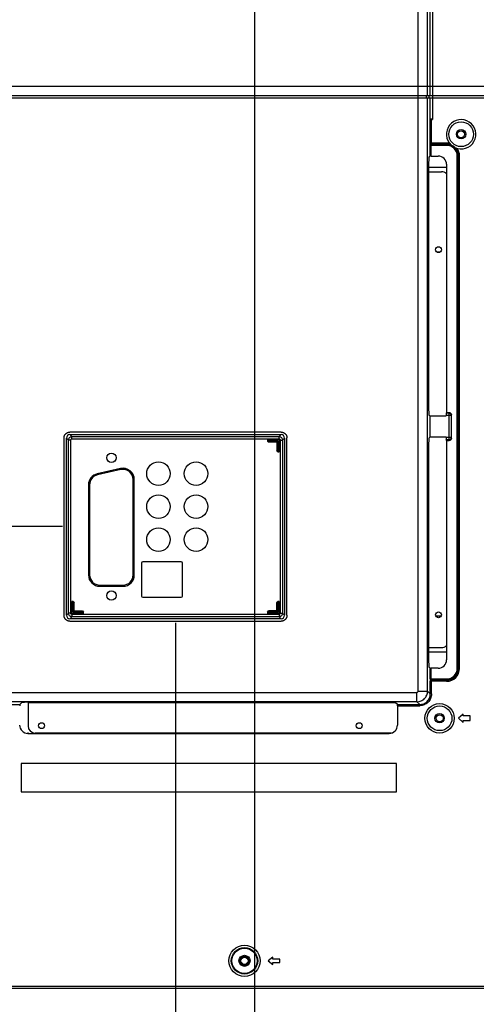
# Model space of a CAD drawing. Header units: millimetres. Extents: x -9020 to -2602, y 1105 to 6065.
# Tile 42 of 80: x -6491 to -6296, y 2650 to 3068. Entities that reach past the tile are written whole.
import ezdxf

# ---------------------------------------------------------------- set-up
doc = ezdxf.new("R2010")
doc.units = ezdxf.units.MM
doc.header["$LTSCALE"] = 65.395
doc.header["$PDSIZE"] = 0.05
doc.linetypes.add('CENTER', pattern=[0.6, 0.375, -0.075, 0.075, -0.075])
doc.layers.get('0').update_dxf_attribs({"linetype": 'CONTINUOUS'})
doc.layers.get('Defpoints').update_dxf_attribs({"linetype": 'CONTINUOUS'})
doc.layers.add('02___PRT_ALL_AXES', color=7, linetype='CONTINUOUS')
doc.styles.get("Standard").update_dxf_attribs({"font": 'GOTHIC.TTF', "width": 0.5})
doc.dimstyles.new('ISO-25', dxfattribs={"dimtxt": 2.5, "dimasz": 2.5, "dimexe": 1.25, "dimexo": 0.625, "dimtad": 1, "dimtxsty": 'STANDARD', "dimcen": 2.5, "dimadec": 0, "dimazin": 0, "dimtfac": 1, "dimtmove": 0, "dimatfit": 3, "dimfxl": 1, "dimarcsym": 0})

# ---------------------------------------------------------------- blocks, each defined once
blk = doc.blocks.new('*D14')
at = {"color": 3, "lineweight": -2}
for p, q in [((-7637.35, 2811.59), (-7637.35, 2459.59)), ((-6424.31, 2811.59), (-6424.31, 2459.59)), ((-6439.31, 2460.84), (-7622.35, 2460.84))]:
    blk.add_line(p, q, dxfattribs=at)
at = {"color": 3}
for points in [[(-7622.35, 2463.34), (-7622.35, 2458.34), (-7637.35, 2460.84)], [(-6439.31, 2458.34), (-6439.31, 2463.34), (-6424.31, 2460.84)]]:
    blk.add_solid(points, dxfattribs=at)
at = {"layer": 'Defpoints', "color": 0}
for p in [(-7637.35, 2812.21), (-6424.31, 2812.21), (-7637.35, 2460.84)]:
    blk.add_point(p, dxfattribs=at)
at = {"color": 2, "insert": (-7030.83, 2478.8), "char_height": 20, "attachment_point": 5}
blk.add_mtext('1213 [47,758]', dxfattribs=at)
blk = doc.blocks.new('*D15')
at = {"color": 3, "lineweight": -2}
for p, q in [((-6472.32, 2852.35), (-7894.01, 2852.35)), ((-7892.76, 2837.35), (-7892.76, 2637.48)), ((-6472.32, 2622.48), (-7894.01, 2622.48))]:
    blk.add_line(p, q, dxfattribs=at)
at = {"color": 3}
for points in [[(-7890.26, 2837.35), (-7895.26, 2837.35), (-7892.76, 2852.35)], [(-7895.26, 2637.48), (-7890.26, 2637.48), (-7892.76, 2622.48)]]:
    blk.add_solid(points, dxfattribs=at)
at = {"layer": 'Defpoints', "color": 0}
for p in [(-6471.7, 2852.35), (-7892.76, 2622.48), (-6471.7, 2622.48)]:
    blk.add_point(p, dxfattribs=at)
at = {"color": 2, "insert": (-7910.72, 2737.42), "char_height": 20, "attachment_point": 5, "rotation": 90}
blk.add_mtext('230 [9,050]', dxfattribs=at)
blk = doc.blocks.new('*D16')
at = {"color": 3, "lineweight": -2}
for p, q in [((-7637.35, 3096.73), (-7637.35, 2411.46)), ((-6390.78, 3096.73), (-6390.78, 2411.46)), ((-6405.78, 2412.71), (-7622.35, 2412.71))]:
    blk.add_line(p, q, dxfattribs=at)
at = {"color": 3}
for points in [[(-7622.35, 2415.21), (-7622.35, 2410.21), (-7637.35, 2412.71)], [(-6405.78, 2410.21), (-6405.78, 2415.21), (-6390.78, 2412.71)]]:
    blk.add_solid(points, dxfattribs=at)
at = {"layer": 'Defpoints', "color": 0}
for p in [(-7637.35, 3097.35), (-6390.78, 3097.35), (-7637.35, 2412.71)]:
    blk.add_point(p, dxfattribs=at)
at = {"color": 2, "insert": (-7014.06, 2430.67), "char_height": 20, "attachment_point": 5}
blk.add_mtext('1247 [49,078]', dxfattribs=at)
blk = doc.blocks.new('*D17')
at = {"color": 3, "lineweight": -2}
for p, q in [((-6463.8, 3204.35), (-7949.19, 3204.35)), ((-7947.94, 3189.35), (-7947.94, 2637.48)), ((-6463.8, 2622.48), (-7949.19, 2622.48))]:
    blk.add_line(p, q, dxfattribs=at)
at = {"color": 3}
for points in [[(-7945.44, 3189.35), (-7950.44, 3189.35), (-7947.94, 3204.35)], [(-7950.44, 2637.48), (-7945.44, 2637.48), (-7947.94, 2622.48)]]:
    blk.add_solid(points, dxfattribs=at)
at = {"layer": 'Defpoints', "color": 0}
for p in [(-6463.18, 3204.35), (-7947.94, 2622.48), (-6463.18, 2622.48)]:
    blk.add_point(p, dxfattribs=at)
at = {"color": 2, "insert": (-7965.9, 2913.42), "char_height": 20, "attachment_point": 5, "rotation": 90}
blk.add_mtext('582 [22,908]', dxfattribs=at)

msp = doc.modelspace()

# ---------------------------------------------------------------- linework, layer by layer
at = {"color": 7, "linetype": 'Continuous'}
for p, q in [((-6315.03, 3089.95), (-6315.03, 3025.23)), ((-6316.03, 3035.25), (-6316.03, 3082.95)), ((-6321.17, 2782.51), (-6321.17, 3078.22)), ((-6317.18, 3035.25), (-6317.18, 3078.14)), ((-6270.03, 3035.25), (-6521.03, 3035.25)), ((-6317.68, 3034.25), (-6317.68, 3035.25)), ((-6316.53, 3034.25), (-6316.53, 3035.25)), ((-6270.03, 3034.25), (-6521.03, 3034.25)), ((-6317.18, 2782.51), (-6317.18, 3034.25)), ((-6316.03, 3024.81), (-6316.03, 3034.25)), ((-6316, 3024.73), (-6316.03, 3024.81)), ((-6316, 3024.73), (-6315.5, 3024.73)), ((-6316, 3015.2), (-6316, 3024.73)), ((-6316, 3024.23), (-6315.5, 3024.23)), ((-6315.5, 3014.7), (-6315.5, 3024.73)), ((-6304.43, 3018.91), (-6304.91, 3018.91)), ((-6301.43, 3018.91), (-6300.91, 3018.91)), ((-6316.08, 3014.2), (-6315.58, 3014.2)), ((-6316.08, 3009.63), (-6316.08, 3014.2)), ((-6309.06, 3015.2), (-6316.03, 3015.2)), ((-6309.06, 3015.2), (-6309.06, 3014.7)), ((-6316.08, 3009.63), (-6316.56, 3009.31)), ((-6303.56, 3009.7), (-6304.06, 3009.7)), ((-6303.56, 2792.2), (-6303.56, 3009.7)), ((-6316.76, 3005.32), (-6316.76, 2903.58)), ((-6316.76, 3005.01), (-6309.11, 3005.01)), ((-6316.76, 3003.01), (-6311.18, 3003.01)), ((-6311.96, 2968.8), (-6313.09, 2968.8)), ((-6316.21, 2899.35), (-6316.56, 2899.59)), ((-6316.21, 2899.35), (-6309.27, 2899.35)), ((-6316.21, 2899.35), (-6316.21, 2890.35)), ((-6379.42, 2892.49), (-6469.2, 2892.49)), ((-6471.7, 2889.99), (-6471.7, 2814.71)), ((-6469.81, 2889.1), (-6470.65, 2889.95)), ((-6470.65, 2814.75), (-6470.65, 2889.95)), ((-6469.16, 2891.44), (-6379.46, 2891.44)), ((-6469.16, 2891.44), (-6468.31, 2890.6)), ((-6380.31, 2890.6), (-6379.46, 2891.44)), ((-6377.97, 2889.95), (-6378.82, 2889.1)), ((-6377.97, 2889.95), (-6377.97, 2814.75)), ((-6376.92, 2814.71), (-6376.92, 2889.99)), ((-6316.21, 2890.35), (-6316.56, 2890.11)), ((-6309.27, 2890.35), (-6316.21, 2890.35)), ((-6316.76, 2886.12), (-6316.76, 2796.58)), ((-6470.65, 2814.75), (-6469.81, 2815.6)), ((-6468.31, 2814.11), (-6469.16, 2813.26)), ((-6379.46, 2813.26), (-6469.16, 2813.26)), ((-6379.46, 2813.26), (-6380.31, 2814.11)), ((-6378.82, 2815.6), (-6377.97, 2814.75)), ((-6311.39, 2814.39), (-6313.66, 2814.39)), ((-6469.2, 2812.21), (-6379.42, 2812.21)), ((-6316.76, 2801.01), (-6311.18, 2801.01)), ((-6309.11, 2799.01), (-6316.76, 2799.01)), ((-6316.08, 2792.27), (-6316.56, 2792.59)), ((-6316.08, 2787.7), (-6316.08, 2792.27)), ((-6303.56, 2792.2), (-6304.06, 2792.2)), ((-6315.58, 2787.7), (-6316.08, 2787.7)), ((-6309.06, 2786.7), (-6316.03, 2786.7)), ((-6316, 2781.34), (-6316, 2786.7)), ((-6315.5, 2781.34), (-6315.5, 2787.2)), ((-6309.06, 2786.7), (-6309.06, 2787.2)), ((-6509.3, 2782.01), (-6321.67, 2782.01)), ((-6321.67, 2778.02), (-6321.67, 2782.01)), ((-6321.17, 2782.51), (-6317.18, 2782.51)), ((-6317.18, 2782.51), (-6316, 2781.34)), ((-6315.5, 2781.34), (-6316, 2781.34)), ((-6321.67, 2778.02), (-6509.3, 2778.02)), ((-6486.98, 2777.8), (-6486.98, 2767.73)), ((-6330.73, 2777.57), (-6486.98, 2777.57)), ((-6329.98, 2776.34), (-6320.5, 2776.34)), ((-6329.98, 2776.34), (-6329.98, 2768.1)), ((-6320.5, 2776.84), (-6321.67, 2778.02)), ((-6320.5, 2776.34), (-6320.5, 2776.84)), ((-6302.06, 2772.75), (-6304.06, 2771)), ((-6302.06, 2772), (-6302.06, 2772.75)), ((-6299.06, 2772), (-6302.06, 2772)), ((-6299.06, 2770), (-6299.06, 2772)), ((-6313.48, 2771.01), (-6314.06, 2771.01)), ((-6310.48, 2771.01), (-6310.06, 2771.01)), ((-6304.06, 2771), (-6302.06, 2769.25)), ((-6302.06, 2770), (-6299.06, 2770)), ((-6302.06, 2769.25), (-6302.06, 2770)), ((-6487.05, 2764.6), (-6333.48, 2764.6)), ((-6332.54, 2764.73), (-6483.98, 2764.73)), ((-6440.89, 2764.73), (-6440.89, 2764.6)), ((-6440.18, 2764.73), (-6440.18, 2764.6)), ((-6437.86, 2764.6), (-6437.86, 2764.73)), ((-6436.94, 2764.6), (-6436.94, 2764.73)), ((-6425.02, 2764.73), (-6425.02, 2764.6)), ((-6424.1, 2764.73), (-6424.1, 2764.6)), ((-6421.77, 2764.6), (-6421.77, 2764.73)), ((-6421.06, 2764.6), (-6421.06, 2764.73)), ((-6330.38, 2751.8), (-6489.88, 2751.8)), ((-6489.88, 2751.8), (-6489.88, 2739.8)), ((-6330.38, 2739.8), (-6330.38, 2751.8)), ((-6489.88, 2739.8), (-6330.38, 2739.8)), ((-6382.98, 2669.55), (-6384.98, 2668.05)), ((-6384.98, 2668.05), (-6382.98, 2666.55)), ((-6382.98, 2668.8), (-6382.98, 2669.55)), ((-6379.98, 2668.8), (-6382.98, 2668.8)), ((-6382.98, 2667.3), (-6379.98, 2667.3)), ((-6382.98, 2666.55), (-6382.98, 2667.3)), ((-6379.98, 2667.3), (-6379.98, 2668.8)), ((-6519.03, 2657.25), (-6272.03, 2657.25)), ((-6272.03, 2656.25), (-6519.03, 2656.25))]:
    msp.add_line(p, q, dxfattribs=at)
at = {"color": 1, "linetype": 'CENTER', "ltscale": 20}
msp.add_line((-6057.11, 3039.25), (-7747.94, 3039.25), dxfattribs=at)
at = {"color": 7, "linetype": 'Continuous'}
for centre, radius in [((-6302.91, 3018.92), 5.25), ((-6302.91, 3018.92), 2), ((-6312.06, 2771), 6.25), ((-6312.06, 2771), 5.25), ((-6312.06, 2771), 2), ((-6394.98, 2668.05), 6.59), ((-6394.98, 2668.05), 5.6), ((-6394.98, 2668.05), 1.5)]:
    msp.add_circle(centre, radius, dxfattribs=at)
at = {"color": 3, "linetype": 'Continuous'}
for centre in [(-6302.93, 3018.91), (-6311.98, 2771.01)]:
    msp.add_circle(centre, 1.5, dxfattribs=at)
at = {"color": 7, "linetype": 'Continuous'}
for centre, radius, start, end in [((-6315, 3024.73), 1, 148.1565, 179.7402), ((-6302.91, 3018.92), 6.25, 245.1919, 227.3802), ((-6309.06, 3009.7), 5.5, 77.0609, 90), ((-6309.06, 3009.7), 5, 0, 90), ((-6309.06, 3009.7), 5.5, 0, 35.5112), ((-6311.18, 3000.01), 3, 46.5153, 90), ((-6311.18, 2804.01), 3, 270, 313.4847), ((-6309.06, 2792.2), 5.5, 270, 0), ((-6483.98, 2767.73), 3, 180, 270), ((-6489.98, 2765.01), 3, 352.1443, 0)]:
    msp.add_arc(centre, radius, start, end, dxfattribs=at)
for centre, major_axis, ratio, start_param, end_param in [((-6315.58, 3009.63), (0.5, 0), 0.034921, 1.570796, 3.089233), ((-6316.55, 3005.32), (0, 4), 0.052408, 0.034907, 1.570796), ((-6316.55, 2903.58), (0, 4), 0.052408, 1.570796, 3.106686), ((-6469.15, 2889.94), (1.07, -1.07), 0.992433, 2.359993, 3.923193), ((-6379.47, 2889.94), (1.07, 1.07), 0.992433, 5.501585, 7.064785), ((-6316.55, 2886.12), (0, 4), 0.052408, 0.034907, 1.570796), ((-6469.15, 2814.76), (1.07, 1.07), 0.992433, 2.359993, 3.923193), ((-6379.47, 2814.76), (1.07, -1.07), 0.992433, 5.501585, 7.064785), ((-6316.55, 2796.58), (0, 4), 0.052408, 1.570796, 3.106686), ((-6315.58, 2792.27), (0.5, 0), 0.034921, 3.193953, 4.712389), ((-6490.51, 2776.34), (0, 0.5), 0.052408, 0.05236, 1.570796), ((-6330.01, 2776.34), (0, 0.5), 0.052408, 4.712389, 6.230825), ((-6487.04, 2768.11), (2.48, 2.48), 0.997265, 2.357564, 3.925621), ((-6333.49, 2768.11), (2.48, -2.48), 0.997265, 5.499157, 7.067214)]:
    msp.add_ellipse(centre, major_axis=major_axis, ratio=ratio, start_param=start_param, end_param=end_param, dxfattribs=at)
for points, knots in [([(-6315.85, 3025.25), (-6315.9, 3025.19), (-6315.99, 3025.05), (-6316.02, 3024.89), (-6316.03, 3024.81)], [0, 0, 0, 0, 0.518269, 1, 1, 1, 1]), ([(-6315.03, 3025.23), (-6315.1, 3025.28), (-6315.25, 3025.35), (-6315.48, 3025.4), (-6315.67, 3025.38), (-6315.79, 3025.32), (-6315.83, 3025.28), (-6315.85, 3025.25)], [0, 0, 0, 0, 0.284795, 0.553529, 0.788657, 0.895102, 1, 1, 1, 1]), ([(-6315.03, 3025.23), (-6315.09, 3025.23), (-6315.22, 3025.2), (-6315.38, 3025.09), (-6315.48, 3024.92), (-6315.5, 3024.79), (-6315.5, 3024.73)], [0, 0, 0, 0, 0.249952, 0.49992, 0.749935, 1, 1, 1, 1]), ([(-6316.08, 3014.2), (-6316.08, 3014.27), (-6316.08, 3014.4), (-6316.08, 3014.58), (-6316.07, 3014.75), (-6316.07, 3014.9), (-6316.06, 3015.02), (-6316.05, 3015.11), (-6316.04, 3015.16), (-6316.04, 3015.18), (-6316.04, 3015.2), (-6316.03, 3015.2), (-6316.03, 3015.2)], [0, 0, 0, 0, 0.194271, 0.381067, 0.553218, 0.704135, 0.828078, 0.920395, 0.953608, 0.977822, 0.993, 1, 1, 1, 1]), ([(-6315.53, 3014.7), (-6315.59, 3014.7), (-6315.73, 3014.73), (-6315.89, 3014.84), (-6316, 3015.01), (-6316.03, 3015.14), (-6316.03, 3015.2)], [0, 0, 0, 0, 0.24984, 0.499776, 0.749843, 1, 1, 1, 1]), ([(-6315.5, 3014.7), (-6315.57, 3014.7), (-6315.7, 3014.73), (-6315.86, 3014.84), (-6315.98, 3015.01), (-6316, 3015.14), (-6316, 3015.2)], [0, 0, 0, 0, 0.24984, 0.499776, 0.749843, 1, 1, 1, 1]), ([(-6471.7, 2889.99), (-6471.7, 2890.08), (-6471.69, 2890.25), (-6471.65, 2890.51), (-6471.58, 2890.77), (-6471.49, 2891.01), (-6471.37, 2891.24), (-6471.22, 2891.46), (-6471.06, 2891.67), (-6470.88, 2891.85), (-6470.67, 2892.01), (-6470.45, 2892.16), (-6470.22, 2892.28), (-6469.98, 2892.37), (-6469.72, 2892.44), (-6469.46, 2892.48), (-6469.29, 2892.49), (-6469.2, 2892.49)], [0, 0, 0, 0, 0.066968, 0.13382, 0.200564, 0.267213, 0.333783, 0.400294, 0.466769, 0.533232, 0.599706, 0.666217, 0.732787, 0.799436, 0.86618, 0.933032, 1, 1, 1, 1]), ([(-6379.42, 2892.49), (-6379.33, 2892.49), (-6379.16, 2892.48), (-6378.9, 2892.44), (-6378.64, 2892.37), (-6378.4, 2892.28), (-6378.17, 2892.16), (-6377.95, 2892.01), (-6377.75, 2891.85), (-6377.56, 2891.67), (-6377.4, 2891.46), (-6377.25, 2891.24), (-6377.14, 2891.01), (-6377.04, 2890.77), (-6376.97, 2890.51), (-6376.93, 2890.25), (-6376.92, 2890.08), (-6376.92, 2889.99)], [0, 0, 0, 0, 0.066968, 0.13382, 0.200564, 0.267213, 0.333783, 0.400294, 0.466769, 0.533232, 0.599706, 0.666217, 0.732787, 0.799436, 0.86618, 0.933032, 1, 1, 1, 1]), ([(-6469.2, 2812.21), (-6469.29, 2812.21), (-6469.46, 2812.22), (-6469.72, 2812.26), (-6469.98, 2812.33), (-6470.22, 2812.43), (-6470.45, 2812.54), (-6470.67, 2812.69), (-6470.88, 2812.85), (-6471.06, 2813.04), (-6471.22, 2813.24), (-6471.37, 2813.46), (-6471.49, 2813.69), (-6471.58, 2813.93), (-6471.65, 2814.19), (-6471.69, 2814.45), (-6471.7, 2814.62), (-6471.7, 2814.71)], [0, 0, 0, 0, 0.066968, 0.13382, 0.200564, 0.267213, 0.333783, 0.400294, 0.466769, 0.533232, 0.599706, 0.666217, 0.732787, 0.799436, 0.86618, 0.933032, 1, 1, 1, 1]), ([(-6376.92, 2814.71), (-6376.92, 2814.62), (-6376.93, 2814.45), (-6376.97, 2814.19), (-6377.04, 2813.93), (-6377.14, 2813.69), (-6377.25, 2813.46), (-6377.4, 2813.24), (-6377.56, 2813.04), (-6377.75, 2812.85), (-6377.95, 2812.69), (-6378.17, 2812.54), (-6378.4, 2812.43), (-6378.64, 2812.33), (-6378.9, 2812.26), (-6379.16, 2812.22), (-6379.33, 2812.21), (-6379.42, 2812.21)], [0, 0, 0, 0, 0.066968, 0.13382, 0.200564, 0.267213, 0.333783, 0.400294, 0.466769, 0.533232, 0.599706, 0.666217, 0.732787, 0.799436, 0.86618, 0.933032, 1, 1, 1, 1]), ([(-6316.08, 2787.7), (-6316.08, 2787.63), (-6316.08, 2787.5), (-6316.08, 2787.32), (-6316.07, 2787.15), (-6316.07, 2787), (-6316.06, 2786.88), (-6316.05, 2786.79), (-6316.04, 2786.74), (-6316.04, 2786.72), (-6316.04, 2786.7), (-6316.03, 2786.7), (-6316.03, 2786.7)], [0, 0, 0, 0, 0.194271, 0.381067, 0.553218, 0.704135, 0.828078, 0.920395, 0.953608, 0.977822, 0.993, 1, 1, 1, 1]), ([(-6316.03, 2786.7), (-6316.03, 2786.76), (-6316, 2786.89), (-6315.89, 2787.06), (-6315.73, 2787.17), (-6315.59, 2787.2), (-6315.53, 2787.2)], [0, 0, 0, 0, 0.250157, 0.500224, 0.75016, 1, 1, 1, 1]), ([(-6315.5, 2787.2), (-6315.57, 2787.2), (-6315.7, 2787.17), (-6315.86, 2787.06), (-6315.98, 2786.89), (-6316, 2786.76), (-6316, 2786.7)], [0, 0, 0, 0, 0.249842, 0.499776, 0.749842, 1, 1, 1, 1]), ([(-6321.67, 2778.02), (-6321.38, 2778.02), (-6320.79, 2778.08), (-6319.66, 2778.42), (-6318.41, 2779.25), (-6317.58, 2780.5), (-6317.24, 2781.63), (-6317.18, 2782.22), (-6317.18, 2782.51)], [0, 0, 0, 0, 0.125239, 0.250527, 0.5, 0.749472, 0.874761, 1, 1, 1, 1]), ([(-6321.67, 2782.01), (-6321.61, 2782.01), (-6321.48, 2782.04), (-6321.31, 2782.15), (-6321.2, 2782.32), (-6321.17, 2782.45), (-6321.17, 2782.51)], [0, 0, 0, 0, 0.250003, 0.5, 0.749997, 1, 1, 1, 1]), ([(-6315.5, 2781.34), (-6315.5, 2781.01), (-6315.57, 2780.35), (-6315.95, 2779.1), (-6316.87, 2777.71), (-6318.26, 2776.79), (-6319.51, 2776.41), (-6320.17, 2776.34), (-6320.5, 2776.34)], [0, 0, 0, 0, 0.125303, 0.250606, 0.5, 0.749394, 0.874697, 1, 1, 1, 1]), ([(-6320.5, 2776.84), (-6320.2, 2776.84), (-6319.61, 2776.9), (-6318.49, 2777.24), (-6317.23, 2778.07), (-6316.4, 2779.33), (-6316.06, 2780.45), (-6316, 2781.04), (-6316, 2781.34)], [0, 0, 0, 0, 0.125303, 0.250605, 0.5, 0.749395, 0.874697, 1, 1, 1, 1])]:
    msp.add_open_spline(points, degree=3, knots=knots, dxfattribs=at)
at = {"layer": '02___PRT_ALL_AXES', "color": 7, "linetype": 'Continuous'}
for p, q in [((-6309.06, 3014.2), (-6315.58, 3014.2)), ((-6315.58, 3009.65), (-6315.58, 3014.2)), ((-6309.06, 3014.7), (-6315.53, 3014.7)), ((-6309.06, 3014.2), (-6309.06, 3014.7)), ((-6315.58, 3009.65), (-6312.61, 3009.65)), ((-6304.56, 3009.7), (-6304.06, 3009.7)), ((-6304.56, 2792.2), (-6304.56, 3009.7)), ((-6304.06, 2792.2), (-6304.06, 3009.7)), ((-6309.11, 3006.16), (-6309.11, 2900.73)), ((-6309.22, 2900.55), (-6309.11, 2900.73)), ((-6307.93, 2900.73), (-6309.11, 2900.73)), ((-6308.11, 2900.55), (-6307.93, 2900.73)), ((-6307.11, 2899.55), (-6309.27, 2899.55)), ((-6309.27, 2899.55), (-6309.27, 2899.35)), ((-6308.11, 2900.55), (-6309.22, 2900.55)), ((-6308.11, 2900.55), (-6308.11, 2889.15)), ((-6307.11, 2899.55), (-6306.93, 2899.73)), ((-6307.11, 2899.55), (-6307.11, 2890.15)), ((-6306.93, 2889.97), (-6306.93, 2899.73)), ((-6468.81, 2889.1), (-6469.81, 2889.1)), ((-6469.81, 2815.6), (-6469.81, 2889.1)), ((-6468.81, 2815.6), (-6468.81, 2889.1)), ((-6468.31, 2890.6), (-6380.31, 2890.6)), ((-6468.31, 2889.6), (-6468.31, 2890.6)), ((-6468.31, 2889.6), (-6380.31, 2889.6)), ((-6380.26, 2889.15), (-6385.26, 2889.15)), ((-6385.26, 2889.15), (-6385.26, 2888.65)), ((-6380.76, 2888.65), (-6385.26, 2888.65)), ((-6384.76, 2888.15), (-6385.26, 2888.65)), ((-6381.26, 2888.15), (-6384.76, 2888.15)), ((-6384.26, 2888.15), (-6384.26, 2889.15)), ((-6381.26, 2888.15), (-6380.76, 2888.65)), ((-6381.26, 2888.15), (-6381.26, 2884.65)), ((-6380.76, 2888.65), (-6380.76, 2884.15)), ((-6380.31, 2889.6), (-6380.31, 2890.6)), ((-6380.26, 2884.15), (-6380.26, 2889.15)), ((-6379.81, 2889.1), (-6378.82, 2889.1)), ((-6379.81, 2889.1), (-6379.81, 2815.6)), ((-6378.82, 2889.1), (-6378.82, 2815.6)), ((-6309.27, 2890.35), (-6309.27, 2890.15)), ((-6307.11, 2890.15), (-6309.27, 2890.15)), ((-6308.11, 2889.15), (-6309.22, 2889.15)), ((-6309.11, 2888.97), (-6309.22, 2889.15)), ((-6309.11, 2888.97), (-6307.93, 2888.97)), ((-6309.11, 2888.97), (-6309.11, 2795.75)), ((-6308.11, 2889.15), (-6307.93, 2888.97)), ((-6307.11, 2890.15), (-6306.93, 2889.97)), ((-6380.26, 2885.15), (-6381.26, 2885.15)), ((-6380.76, 2884.15), (-6381.26, 2884.65)), ((-6380.76, 2884.15), (-6380.26, 2884.15)), ((-6447.67, 2877.03), (-6457.57, 2874.78)), ((-6447.56, 2876.54), (-6457.46, 2874.29)), ((-6442.31, 2831.85), (-6442.31, 2872.35)), ((-6441.81, 2831.85), (-6441.81, 2872.35)), ((-6461.31, 2870.1), (-6461.31, 2831.85)), ((-6460.81, 2870.1), (-6460.81, 2831.85)), ((-6438.76, 2836.85), (-6438.76, 2822.85)), ((-6421.86, 2837.35), (-6438.26, 2837.35)), ((-6421.36, 2822.85), (-6421.36, 2836.85)), ((-6456.51, 2827.55), (-6446.61, 2827.55)), ((-6456.51, 2827.05), (-6446.61, 2827.05)), ((-6438.26, 2822.35), (-6421.86, 2822.35)), ((-6467.86, 2820.55), (-6468.36, 2820.55)), ((-6468.36, 2815.55), (-6468.36, 2820.55)), ((-6467.36, 2819.55), (-6468.36, 2819.55)), ((-6467.86, 2820.55), (-6467.36, 2820.05)), ((-6467.86, 2816.05), (-6467.86, 2820.55)), ((-6467.36, 2816.55), (-6467.36, 2820.05)), ((-6381.26, 2820.05), (-6380.76, 2820.55)), ((-6381.26, 2816.55), (-6381.26, 2820.05)), ((-6380.26, 2819.55), (-6381.26, 2819.55)), ((-6380.26, 2820.55), (-6380.76, 2820.55)), ((-6380.76, 2816.05), (-6380.76, 2820.55)), ((-6380.26, 2815.55), (-6380.26, 2820.55)), ((-6468.81, 2815.6), (-6469.81, 2815.6)), ((-6463.36, 2815.55), (-6468.36, 2815.55)), ((-6380.31, 2815.1), (-6468.31, 2815.1)), ((-6468.31, 2815.1), (-6468.31, 2814.11)), ((-6380.31, 2814.11), (-6468.31, 2814.11)), ((-6467.36, 2816.55), (-6467.86, 2816.05)), ((-6467.86, 2816.05), (-6463.36, 2816.05)), ((-6467.36, 2816.55), (-6463.86, 2816.55)), ((-6464.36, 2815.55), (-6464.36, 2816.55)), ((-6463.86, 2816.55), (-6463.36, 2816.05)), ((-6463.36, 2815.55), (-6463.36, 2816.05)), ((-6385.26, 2816.05), (-6384.76, 2816.55)), ((-6380.76, 2816.05), (-6385.26, 2816.05)), ((-6385.26, 2816.05), (-6385.26, 2815.55)), ((-6380.26, 2815.55), (-6385.26, 2815.55)), ((-6381.26, 2816.55), (-6384.76, 2816.55)), ((-6384.26, 2815.55), (-6384.26, 2816.55)), ((-6381.26, 2816.55), (-6380.76, 2816.05)), ((-6380.31, 2815.1), (-6380.31, 2814.11)), ((-6379.81, 2815.6), (-6378.82, 2815.6)), ((-6312.61, 2792.25), (-6315.58, 2792.25)), ((-6315.58, 2787.7), (-6315.58, 2792.25)), ((-6304.56, 2792.2), (-6304.06, 2792.2)), ((-6315.58, 2787.7), (-6309.06, 2787.7)), ((-6315.53, 2787.2), (-6309.06, 2787.2)), ((-6309.06, 2787.7), (-6309.06, 2787.2)), ((-6505.34, 2776.84), (-6490.52, 2776.84)), ((-6490.52, 2776.84), (-6489.74, 2777.61)), ((-6334.77, 2777.81), (-6485.75, 2777.81)), ((-6330.01, 2776.84), (-6330.78, 2777.61)), ((-6330.01, 2776.84), (-6320.5, 2776.84))]:
    msp.add_line(p, q, dxfattribs=at)
for centre, radius in [((-6312.53, 2969.91), 1.25), ((-6451.56, 2881.6), 2), ((-6431.56, 2874.85), 5), ((-6415.56, 2874.85), 5), ((-6431.56, 2860.85), 5), ((-6415.56, 2860.85), 5), ((-6431.56, 2846.85), 5), ((-6415.56, 2846.85), 5), ((-6451.56, 2823.1), 2), ((-6312.53, 2814.91), 1.25), ((-6311.98, 2771.01), 1.5), ((-6481.23, 2767.86), 1.25), ((-6346.23, 2767.86), 1.25), ((-6394.98, 2668.05), 5.33), ((-6394.98, 2668.05), 2.35), ((-6394.98, 2668.05), 2)]:
    msp.add_circle(centre, radius, dxfattribs=at)
for centre, radius, start, end in [((-6309.06, 3009.7), 4.5, 0, 90), ((-6446.61, 2872.35), 4.8, 0, 102.8043), ((-6446.61, 2872.35), 4.3, 0, 102.8043), ((-6456.51, 2870.1), 4.8, 102.8043, 180), ((-6456.51, 2870.1), 4.3, 102.8043, 180), ((-6438.26, 2836.85), 0.5, 90, 180), ((-6421.86, 2836.85), 0.5, 0, 90), ((-6456.51, 2831.85), 4.8, 180, 270), ((-6456.51, 2831.85), 4.3, 180, 270), ((-6446.61, 2831.85), 4.8, 270, 0), ((-6446.61, 2831.85), 4.3, 270, 0), ((-6438.26, 2822.85), 0.5, 180, 270), ((-6421.86, 2822.85), 0.5, 270, 0), ((-6309.06, 2792.2), 5, 270, 0), ((-6309.06, 2792.2), 4.5, 270, 0)]:
    msp.add_arc(centre, radius, start, end, dxfattribs=at)
for centre, major_axis, ratio, start_param, end_param in [((-6312.62, 3006.15), (2.92, 1.94), 0.998023, 5.69633, 7.2653), ((-6307.93, 2899.73), (0.712, 0.712), 0.992433, 5.501585, 7.064785), ((-6309.22, 2899.55), (0, 1), 0.052408, 0.087266, 1.570796), ((-6309.22, 2890.15), (0, 1), 0.052408, 1.570796, 3.054326), ((-6307.93, 2889.98), (-0.712, 0.712), 0.992433, 2.359993, 3.923193), ((-6312.62, 2795.75), (2.92, -1.94), 0.998023, 5.301071, 6.87004), ((-6485.75, 2777.6), (4, 0), 0.052408, 1.570796, 3.089233), ((-6334.77, 2777.6), (4, 0), 0.052408, 0.05236, 1.570796)]:
    msp.add_ellipse(centre, major_axis=major_axis, ratio=ratio, start_param=start_param, end_param=end_param, dxfattribs=at)
for points, knots in [([(-6315.58, 3014.2), (-6315.58, 3014.27), (-6315.58, 3014.39), (-6315.57, 3014.52), (-6315.56, 3014.61), (-6315.55, 3014.66), (-6315.54, 3014.69), (-6315.53, 3014.7), (-6315.53, 3014.7)], [0, 0, 0, 0, 0.377695, 0.697929, 0.821093, 0.913474, 0.972482, 1, 1, 1, 1]), ([(-6307.11, 2899.55), (-6307.11, 2899.68), (-6307.17, 2899.94), (-6307.39, 2900.27), (-6307.72, 2900.49), (-6307.98, 2900.55), (-6308.11, 2900.55)], [0, 0, 0, 0, 0.249746, 0.5, 0.750254, 1, 1, 1, 1]), ([(-6469.81, 2889.1), (-6469.8, 2889.3), (-6469.73, 2889.69), (-6469.39, 2890.18), (-6468.9, 2890.52), (-6468.51, 2890.59), (-6468.31, 2890.6)], [0, 0, 0, 0, 0.249889, 0.5, 0.750111, 1, 1, 1, 1]), ([(-6468.81, 2889.1), (-6468.81, 2889.17), (-6468.78, 2889.3), (-6468.67, 2889.46), (-6468.51, 2889.57), (-6468.38, 2889.6), (-6468.31, 2889.6)], [0, 0, 0, 0, 0.250009, 0.5, 0.749991, 1, 1, 1, 1]), ([(-6380.31, 2890.6), (-6380.12, 2890.59), (-6379.72, 2890.52), (-6379.23, 2890.18), (-6378.9, 2889.69), (-6378.82, 2889.3), (-6378.82, 2889.1)], [0, 0, 0, 0, 0.249889, 0.5, 0.750111, 1, 1, 1, 1]), ([(-6380.31, 2889.6), (-6380.24, 2889.6), (-6380.11, 2889.57), (-6379.95, 2889.46), (-6379.84, 2889.3), (-6379.81, 2889.17), (-6379.81, 2889.1)], [0, 0, 0, 0, 0.250009, 0.5, 0.749991, 1, 1, 1, 1]), ([(-6308.11, 2889.15), (-6307.98, 2889.16), (-6307.72, 2889.21), (-6307.39, 2889.43), (-6307.17, 2889.76), (-6307.11, 2890.02), (-6307.11, 2890.15)], [0, 0, 0, 0, 0.249746, 0.5, 0.750254, 1, 1, 1, 1]), ([(-6468.31, 2814.11), (-6468.51, 2814.11), (-6468.9, 2814.19), (-6469.39, 2814.52), (-6469.73, 2815.01), (-6469.8, 2815.41), (-6469.81, 2815.6)], [0, 0, 0, 0, 0.249889, 0.5, 0.750111, 1, 1, 1, 1]), ([(-6468.31, 2815.1), (-6468.38, 2815.1), (-6468.51, 2815.13), (-6468.67, 2815.24), (-6468.78, 2815.4), (-6468.81, 2815.53), (-6468.81, 2815.6)], [0, 0, 0, 0, 0.250009, 0.5, 0.749991, 1, 1, 1, 1]), ([(-6379.81, 2815.6), (-6379.81, 2815.53), (-6379.84, 2815.4), (-6379.95, 2815.24), (-6380.11, 2815.13), (-6380.24, 2815.1), (-6380.31, 2815.1)], [0, 0, 0, 0, 0.250009, 0.5, 0.749991, 1, 1, 1, 1]), ([(-6378.82, 2815.6), (-6378.82, 2815.41), (-6378.9, 2815.01), (-6379.23, 2814.52), (-6379.72, 2814.19), (-6380.12, 2814.11), (-6380.31, 2814.11)], [0, 0, 0, 0, 0.249889, 0.5, 0.750111, 1, 1, 1, 1]), ([(-6315.53, 2787.2), (-6315.53, 2787.2), (-6315.54, 2787.21), (-6315.55, 2787.24), (-6315.56, 2787.29), (-6315.57, 2787.38), (-6315.58, 2787.52), (-6315.58, 2787.63), (-6315.58, 2787.7)], [0, 0, 0, 0, 0.027518, 0.086526, 0.178907, 0.302071, 0.622305, 1, 1, 1, 1])]:
    msp.add_open_spline(points, degree=3, knots=knots, dxfattribs=at)

# ---------------------------------------------------------------- dimensions: what is measured, and where the dimension line sits
for base, p1, p2, picture, middle in [((-7947.94, 2622.48), (-6463.18, 3204.35), (-6463.18, 2622.48), '*D17', (-7965.9, 2913.42)), ((-7892.76, 2622.48), (-6471.7, 2852.35), (-6471.7, 2622.48), '*D15', (-7910.72, 2737.42))]:
    dim = msp.add_linear_dim(base=base, p1=p1, p2=p2, angle=90, dimstyle='ISO-25', override={"dimtxt": 20, "dimasz": 15, "dimgap": 5, "dimdec": 0, "dimclrd": 3, "dimclre": 3, "dimclrt": 2, "dimadec": 1, "dimtp": 0.3, "dimtm": 0.3, "dimtofl": 0})
    dim.commit()
    dim.dimension.update_dxf_attribs({"geometry": picture, "text_midpoint": middle})
for base, p1, p2, picture, middle in [((-7637.35, 2412.71), (-6390.78, 3097.35), (-7637.35, 3097.35), '*D16', (-7014.06, 2430.67)), ((-7637.35, 2460.84), (-6424.31, 2812.21), (-7637.35, 2812.21), '*D14', (-7030.83, 2478.8))]:
    dim = msp.add_linear_dim(base=base, p1=p1, p2=p2, dimstyle='ISO-25', override={"dimtxt": 20, "dimasz": 15, "dimgap": 5, "dimdec": 0, "dimclrd": 3, "dimclre": 3, "dimclrt": 2, "dimadec": 1, "dimtp": 0.3, "dimtm": 0.3, "dimtofl": 0})
    dim.commit()
    dim.dimension.update_dxf_attribs({"geometry": picture, "text_midpoint": middle})

doc.saveas('drawing.dxf')
